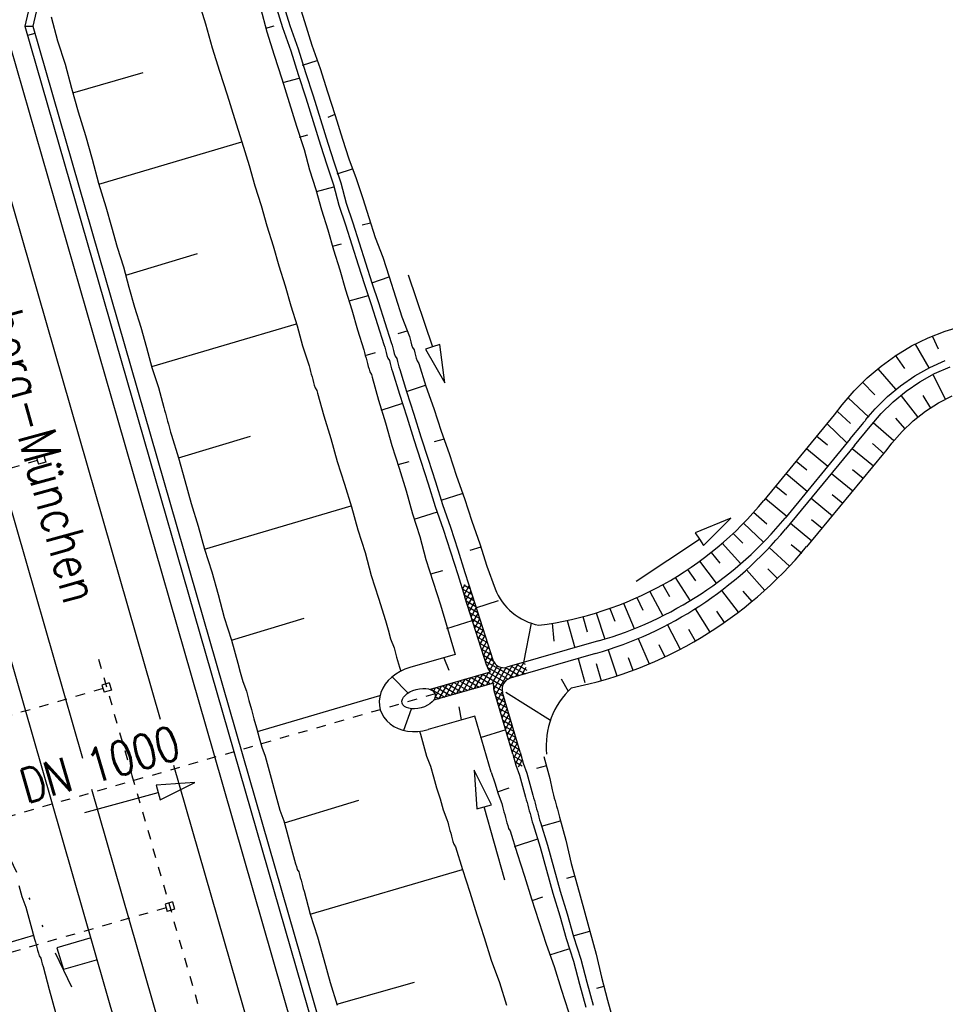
# Model space of a CAD drawing. Extents: x 447426 to 448116, y 440349 to 441552.
# Tile 56 of 96: x 447620 to 447669, y 441215 to 441266. Entities that reach past the tile are written whole.
import ezdxf

# ---------------------------------------------------------------- set-up
doc = ezdxf.new("R2010")
doc.units = 0
doc.header["$LTSCALE"] = 2
doc.header["$MEASUREMENT"] = 0
for name, pattern in [('ACAD_ISO03W100', [0.5, 0.25, -0.25]), ('ACAD_ISO10W100W', [0.5, 0.25, -0.25]), ('AUSGEZOGEN', [0]), ('GETRENNTX3', [3.25, 1, -0.75, 0, -0.75, 0, -0.75]), ('STRICHLINIEX2', [0.5, 0.25, -0.25])]:
    doc.linetypes.add(name, pattern=pattern)
doc.layers.get('0').update_dxf_attribs({"linetype": 'AUSGEZOGEN'})
for name, color, linetype in [('BOESCHG', 250, 'AUSGEZOGEN'), ('DB-Bahnachse', 7, 'CONTINUOUS'), ('DB-Boeschungen', 15, 'CONTINUOUS'), ('DB-Durchlässe', 15, 'CONTINUOUS'), ('DB-Gleisachsen', 7, 'CONTINUOUS'), ('DB-GRABEN', 15, 'AUSGEZOGEN'), ('DB-Ingenieurbauwerke', 15, 'CONTINUOUS'), ('DB-Kabelanlagen', 15, 'CONTINUOUS'), ('SCHRIFT', 7, 'AUSGEZOGEN'), ('TELEKOM', 4, 'GETRENNTX3')]:
    doc.layers.add(name, color=color, linetype=linetype)
doc.styles.add('ROMANS', font='romans.shx', dxfattribs={"width": 0.8})

# ---------------------------------------------------------------- blocks, each defined once
blk = doc.blocks.new('*X444')
at = {"color": 0, "linetype": 'ByBlock'}
for p, q in [((-2584309, 1100869), (-2584917, 1101477)), ((-2584916, 1101409), (-2584802, 1101522)), ((-2584912, 1101095), (-2584484, 1101522)), ((-2584907, 1100781), (-2584315, 1101373)), ((-2584313, 1101192), (-2584644, 1101522)), ((-2584317, 1101514), (-2584325, 1101522)), ((-2584304, 1100547), (-2584912, 1101155)), ((-2584909, 1100461), (-2584311, 1101059)), ((-2583647, 1099571), (-2584908, 1100832)), ((-2585518, 1099533), (-2584307, 1100745)), ((-2585183, 1099550), (-2584291, 1100443)), ((-2583962, 1099568), (-2584905, 1100511)), ((-2589692, 1099496), (-2589417, 1099772)), ((-2589184, 1099381), (-2589569, 1099766)), ((-2589502, 1099368), (-2589085, 1099785)), ((-2588878, 1099393), (-2589263, 1099778)), ((-2589170, 1099381), (-2588753, 1099799)), ((-2588573, 1099406), (-2588957, 1099790)), ((-2588839, 1099395), (-2588421, 1099813)), ((-2588267, 1099419), (-2588652, 1099803)), ((-2588507, 1099409), (-2588089, 1099827)), ((-2587962, 1099431), (-2588346, 1099816)), ((-2588175, 1099423), (-2587756, 1099841)), ((-2587656, 1099444), (-2588041, 1099829)), ((-2587843, 1099436), (-2587424, 1099855)), ((-2587351, 1099457), (-2587736, 1099842)), ((-2587511, 1099450), (-2587092, 1099869)), ((-2587046, 1099470), (-2587430, 1099855)), ((-2587179, 1099464), (-2586760, 1099883)), ((-2586740, 1099482), (-2587125, 1099867)), ((-2586847, 1099478), (-2586428, 1099897)), ((-2586435, 1099495), (-2586820, 1099880)), ((-2586515, 1099492), (-2586095, 1099911)), ((-2586129, 1099508), (-2586514, 1099893)), ((-2585824, 1099520), (-2586209, 1099906)), ((-2586183, 1099506), (-2585763, 1099925)), ((-2585518, 1099533), (-2585904, 1099919)), ((-2585851, 1099519), (-2585429, 1099941)), ((-2585214, 1099547), (-2585599, 1099932)), ((-2584955, 1099606), (-2585315, 1099967)), ((-2584287, 1099257), (-2585112, 1100082)), ((-2584292, 1099579), (-2584972, 1100260)), ((-2584891, 1099524), (-2584193, 1100222)), ((-2584887, 1099210), (-2584030, 1100067)), ((-2584175, 1099604), (-2583800, 1099979)), ((-2583894, 1099567), (-2583485, 1099975)), ((-2583335, 1099578), (-2583729, 1099972)), ((-2583569, 1099573), (-2583161, 1099982)), ((-2583023, 1099584), (-2583416, 1099977)), ((-2583245, 1099579), (-2582836, 1099988)), ((-2582711, 1099590), (-2583104, 1099983)), ((-2582920, 1099586), (-2582512, 1099994)), ((-2582399, 1099596), (-2582792, 1099989)), ((-2582596, 1099592), (-2582187, 1100001)), ((-2582087, 1099602), (-2582480, 1099995)), ((-2582271, 1099599), (-2581863, 1100007)), ((-2581775, 1099608), (-2582167, 1100001)), ((-2581946, 1099605), (-2581538, 1100013)), ((-2581463, 1099615), (-2581855, 1100007)), ((-2581622, 1099611), (-2581214, 1100020)), ((-2581151, 1099621), (-2581543, 1100013)), ((-2581297, 1099618), (-2580889, 1100026)), ((-2580839, 1099627), (-2581231, 1100019)), ((-2580973, 1099624), (-2580565, 1100032)), ((-2580527, 1099633), (-2580919, 1100025)), ((-2580648, 1099631), (-2580243, 1100035)), ((-2580211, 1099635), (-2580607, 1100031)), ((-2580325, 1099635), (-2579925, 1100035)), ((-2579893, 1099635), (-2580293, 1100035)), ((-2580007, 1099635), (-2579695, 1099948)), ((-2579695, 1099756), (-2579974, 1100035)), ((-2589490, 1099369), (-2589692, 1099570)), ((-2584283, 1098935), (-2584891, 1099543)), ((-2584883, 1098896), (-2584290, 1099489)), ((-2584279, 1098612), (-2584887, 1099220)), ((-2584275, 1098290), (-2584883, 1098898)), ((-2584878, 1098582), (-2584286, 1099174)), ((-2584874, 1098268), (-2584282, 1098860)), ((-2584270, 1097967), (-2584878, 1098575)), ((-2584266, 1097645), (-2584874, 1098253)), ((-2584870, 1097954), (-2584278, 1098546)), ((-2584866, 1097640), (-2584274, 1098232)), ((-2584262, 1097322), (-2584870, 1097930)), ((-2584862, 1097326), (-2584270, 1097918)), ((-2584258, 1097000), (-2584866, 1097608)), ((-2584253, 1096677), (-2584861, 1097285)), ((-2584858, 1097012), (-2584265, 1097604)), ((-2584854, 1096698), (-2584261, 1097290)), ((-2584358, 1096463), (-2584857, 1096963)), ((-2584849, 1096384), (-2584257, 1096976)), ((-2584417, 1096498), (-2584253, 1096662)), ((-2584694, 1096482), (-2584853, 1096641))]:
    blk.add_line(p, q, dxfattribs=at)

msp = doc.modelspace()

# ---------------------------------------------------------------- linework, layer by layer
at = {"layer": 'BOESCHG'}
msp.add_lwpolyline([(447609.491, 441479.773, -0.000773), (447613.632, 441470.609, -0.002321), (447614.992, 441467.549, -0.000006), (447625.529, 441443.54, -0.00021), (447625.822, 441442.872, -0.000103), (447629.419, 441434.652, -0.000025), (447644.421, 441400.348, -0.000637), (447655.364, 441375.235, -0.000709), (447665.125, 441352.668, -0.00651), (447673.509, 441332.491, -0.004864), (447684.113, 441305.236, -0.001312), (447689.441, 441291.026, -0.001315), (447694.683, 441276.817, -0.001967), (447705.662, 441246.448, -0.005439), (447709.468, 441235.41, -0.000932), (447712.891, 441225.058, -0.000641), (447717.818, 441209.998, -0.000283), (447721.951, 441197.286, -0.000346), (447725.32, 441186.879, -0.002747), (447729.663, 441173.176, -0.002398), (447734.475, 441157.43, -0.001587), (447736.175, 441151.705, -0.00215)], format="xyb", dxfattribs=at)
at = {"layer": 'DB-Bahnachse', "linetype": 'ACAD_ISO10W100W'}
for p, q in [((447624.404, 441232.696), (447626.163, 441226.587)), ((447626.163, 441226.587), (447635.874, 441192.858))]:
    msp.add_line(p, q, dxfattribs=at)
at = {"layer": 'DB-Boeschungen', "linetype": 'Continuous'}
for p, q in [((447629.651, 441267.385), (447630.042, 441266.145)), ((447621.907, 441266.511), (447622.25, 441265.257)), ((447630.042, 441266.145), (447630.385, 441264.891)), ((447622.25, 441265.257), (447622.642, 441264.016)), ((447630.385, 441264.891), (447630.777, 441263.65)), ((447622.642, 441264.016), (447622.985, 441262.762)), ((447623.051, 441262.521), (447626.751, 441263.585)), ((447630.777, 441263.65), (447631.168, 441262.409)), ((447622.985, 441262.762), (447623.328, 441261.508)), ((447631.168, 441262.409), (447631.559, 441261.168)), ((447623.328, 441261.508), (447623.719, 441260.267)), ((447631.559, 441261.168), (447631.951, 441259.928)), ((447623.719, 441260.267), (447624.062, 441259.014)), ((447624.418, 441257.711), (447631.951, 441259.928)), ((447631.951, 441259.928), (447632.342, 441258.687)), ((447624.062, 441259.014), (447624.405, 441257.76)), ((447632.342, 441258.687), (447632.632, 441257.626)), ((447624.405, 441257.76), (447624.797, 441256.519)), ((447632.632, 441257.626), (447632.971, 441256.578)), ((447624.797, 441256.519), (447625.087, 441255.458)), ((447632.971, 441256.578), (447633.261, 441255.517)), ((447625.087, 441255.458), (447625.377, 441254.397)), ((447633.261, 441255.517), (447633.599, 441254.469)), ((447625.377, 441254.397), (447625.716, 441253.349)), ((447633.599, 441254.469), (447633.89, 441253.408)), ((447625.834, 441252.915), (447629.618, 441254.054)), ((447625.716, 441253.349), (447626.006, 441252.288)), ((447633.89, 441253.408), (447634.228, 441252.361)), ((447626.006, 441252.288), (447626.296, 441251.227)), ((447634.228, 441252.361), (447634.519, 441251.3)), ((447626.296, 441251.227), (447626.635, 441250.179)), ((447634.519, 441251.3), (447634.857, 441250.252)), ((447626.635, 441250.179), (447626.925, 441249.118)), ((447627.202, 441248.106), (447634.831, 441250.348)), ((447634.857, 441250.252), (447635.147, 441249.191)), ((447626.925, 441249.118), (447627.215, 441248.057)), ((447635.147, 441249.191), (447635.486, 441248.143)), ((447627.215, 441248.057), (447627.554, 441247.01)), ((447635.486, 441248.143), (447635.526, 441247.998)), ((447635.526, 441247.998), (447635.565, 441247.854)), ((447635.565, 441247.854), (447635.605, 441247.709)), ((447635.605, 441247.709), (447635.644, 441247.564)), ((447635.644, 441247.564), (447635.684, 441247.42)), ((447627.554, 441247.01), (447627.844, 441245.949)), ((447635.684, 441247.42), (447635.723, 441247.275)), ((447635.723, 441247.275), (447635.763, 441247.13)), ((447635.763, 441247.13), (447635.803, 441246.986)), ((447635.803, 441246.986), (447635.89, 441246.854)), ((447635.89, 441246.854), (447635.93, 441246.709)), ((447635.93, 441246.709), (447636.26, 441245.504)), ((447627.844, 441245.949), (447627.884, 441245.804)), ((447627.884, 441245.804), (447627.923, 441245.659)), ((447627.923, 441245.659), (447627.963, 441245.515)), ((447627.963, 441245.515), (447628.003, 441245.37)), ((447636.26, 441245.504), (447636.638, 441244.311)), ((447628.003, 441245.37), (447628.042, 441245.225)), ((447628.042, 441245.225), (447628.082, 441245.08)), ((447628.082, 441245.08), (447628.121, 441244.936)), ((447628.121, 441244.936), (447628.161, 441244.791)), ((447628.161, 441244.791), (447628.2, 441244.646)), ((447628.2, 441244.646), (447628.24, 441244.502)), ((447628.24, 441244.502), (447628.618, 441243.309)), ((447628.618, 441243.309), (447632.402, 441244.448)), ((447636.638, 441244.311), (447636.968, 441243.106)), ((447628.618, 441243.309), (447628.948, 441242.104)), ((447636.968, 441243.106), (447637.346, 441241.913)), ((447628.948, 441242.104), (447629.278, 441240.898)), ((447637.346, 441241.913), (447637.724, 441240.721)), ((447629.278, 441240.898), (447629.656, 441239.705)), ((447629.986, 441238.5), (447637.711, 441240.769)), ((447637.724, 441240.721), (447638.054, 441239.515)), ((447629.656, 441239.705), (447629.986, 441238.5)), ((447638.054, 441239.515), (447638.432, 441238.322)), ((447629.986, 441238.5), (447630.364, 441237.307)), ((447638.432, 441238.322), (447638.762, 441237.117)), ((447630.364, 441237.307), (447630.694, 441236.101)), ((447638.762, 441237.117), (447639.14, 441235.924)), ((447630.694, 441236.101), (447631.024, 441234.896)), ((447639.14, 441235.924), (447639.518, 441234.732)), ((447631.024, 441234.896), (447631.402, 441233.703)), ((447631.402, 441233.703), (447635.234, 441234.855)), ((447639.518, 441234.732), (447639.65, 441234.249)), ((447639.65, 441234.249), (447639.782, 441233.767)), ((447631.402, 441233.703), (447631.732, 441232.498)), ((447639.782, 441233.767), (447639.962, 441233.298)), ((447639.962, 441233.298), (447640.094, 441232.816)), ((447631.732, 441232.498), (447631.864, 441232.015)), ((447640.094, 441232.816), (447640.239, 441232.285)), ((447631.864, 441232.015), (447631.996, 441231.533)), ((447640.239, 441232.285), (447640.318, 441232.08)), ((447631.996, 441231.533), (447632.189, 441231.016)), ((447632.189, 441231.016), (447632.321, 441230.533)), ((447632.321, 441230.533), (447632.453, 441230.051)), ((447632.77, 441228.894), (447639.22, 441230.787)), ((447632.453, 441230.051), (447632.585, 441229.569)), ((447632.585, 441229.569), (447632.717, 441229.087)), ((447632.717, 441229.087), (447632.862, 441228.556)), ((447641.304, 441228.912), (447641.361, 441228.756)), ((447632.862, 441228.556), (447632.994, 441228.074)), ((447641.361, 441228.756), (447641.519, 441228.177)), ((447632.994, 441228.074), (447633.174, 441227.605)), ((447641.519, 441228.177), (447641.677, 441227.599)), ((447633.174, 441227.605), (447633.333, 441227.026)), ((447641.677, 441227.599), (447641.871, 441227.081)), ((447633.333, 441227.026), (447633.491, 441226.447)), ((447641.871, 441227.081), (447642.029, 441226.503)), ((447633.491, 441226.447), (447633.636, 441225.917)), ((447642.029, 441226.503), (447642.187, 441225.924)), ((447633.636, 441225.917), (447633.794, 441225.338)), ((447642.187, 441225.924), (447642.394, 441225.358)), ((447633.794, 441225.338), (447633.953, 441224.759)), ((447634.186, 441224.097), (447638.114, 441225.276)), ((447642.394, 441225.358), (447642.552, 441224.78)), ((447633.953, 441224.759), (447634.159, 441224.194)), ((447642.552, 441224.78), (447642.746, 441224.262)), ((447634.159, 441224.194), (447634.318, 441223.615)), ((447642.746, 441224.262), (447642.785, 441224.118)), ((447642.785, 441224.118), (447642.825, 441223.973)), ((447642.825, 441223.973), (447642.864, 441223.828)), ((447642.864, 441223.828), (447642.904, 441223.684)), ((447642.904, 441223.684), (447642.944, 441223.539)), ((447634.318, 441223.615), (447634.463, 441223.085)), ((447642.944, 441223.539), (447642.983, 441223.394)), ((447642.983, 441223.394), (447643.023, 441223.249)), ((447643.023, 441223.249), (447643.062, 441223.105)), ((447634.463, 441223.085), (447634.621, 441222.506)), ((447643.062, 441223.105), (447643.102, 441222.96)), ((447643.102, 441222.96), (447643.19, 441222.829)), ((447643.19, 441222.829), (447643.568, 441221.636)), ((447634.621, 441222.506), (447634.779, 441221.927)), ((447634.779, 441221.927), (447634.819, 441221.783)), ((447634.819, 441221.783), (447634.859, 441221.638)), ((447634.859, 441221.638), (447634.946, 441221.506)), ((447635.553, 441219.288), (447643.568, 441221.636)), ((447643.568, 441221.636), (447643.946, 441220.444)), ((447634.946, 441221.506), (447634.986, 441221.362)), ((447634.986, 441221.362), (447635.026, 441221.217)), ((447635.026, 441221.217), (447635.065, 441221.072)), ((447635.065, 441221.072), (447635.105, 441220.928)), ((447620.212, 441220.793), (447620.371, 441220.214)), ((447635.105, 441220.928), (447635.144, 441220.783)), ((447635.144, 441220.783), (447635.184, 441220.638)), ((447635.184, 441220.638), (447635.224, 441220.494)), ((447620.371, 441220.214), (447620.577, 441219.648)), ((447635.224, 441220.494), (447635.553, 441219.288)), ((447643.946, 441220.444), (447644.324, 441219.251)), ((447620.577, 441219.648), (447620.736, 441219.07)), ((447620.736, 441219.07), (447620.894, 441218.491)), ((447635.553, 441219.288), (447635.932, 441218.095)), ((447644.324, 441219.251), (447644.702, 441218.059)), ((447620.894, 441218.491), (447621.039, 441217.96)), ((447620.986, 441218.153), (447618.202, 441217.34)), ((447635.932, 441218.095), (447636.261, 441216.89)), ((447644.702, 441218.059), (447645.08, 441216.866)), ((447621.039, 441217.96), (447621.079, 441217.816)), ((447621.079, 441217.816), (447621.118, 441217.671)), ((447621.118, 441217.671), (447621.158, 441217.526)), ((447621.158, 441217.526), (447621.198, 441217.382)), ((447621.198, 441217.382), (447621.237, 441217.237)), ((447621.237, 441217.237), (447621.277, 441217.092)), ((447621.277, 441217.092), (447621.365, 441216.961)), ((447621.365, 441216.961), (447621.404, 441216.816)), ((447621.404, 441216.816), (447621.444, 441216.671)), ((447621.444, 441216.671), (447621.483, 441216.527)), ((447621.483, 441216.527), (447621.813, 441215.321)), ((447636.261, 441216.89), (447636.591, 441215.684)), ((447645.08, 441216.866), (447645.507, 441215.687)), ((447636.591, 441215.684), (447636.969, 441214.492)), ((447636.956, 441214.54), (447641.042, 441215.71)), ((447645.507, 441215.687), (447645.885, 441214.494)), ((447621.813, 441215.321), (447622.143, 441214.115))]:
    msp.add_line(p, q, dxfattribs=at)
at = {"layer": 'DB-Durchlässe', "linetype": 'STRICHLINIEX2'}
msp.add_line((447642.118, 441230.876), (447611.171, 441221.967), dxfattribs=at)
at = {"layer": 'DB-Durchlässe', "linetype": 'Continuous'}
for p, q in [((447629.468, 441226.213), (447627.433, 441226.071)), ((447627.433, 441226.071), (447627.644, 441225.3)), ((447627.644, 441225.3), (447629.468, 441226.213)), ((447623.68, 441224.63), (447627.539, 441225.686))]:
    msp.add_line(p, q, dxfattribs=at)
msp.add_ellipse((447641.253, 441230.627), major_axis=(0.868, 0.238), ratio=0.555697, dxfattribs=at)
at = {"layer": 'DB-Gleisachsen', "linetype": 'Continuous'}
for p, q in [((447593.602, 441347.817), (447627.651, 441229.552)), ((447589.278, 441346.572), (447623.56, 441227.496)), ((447628.348, 441227.13), (447638.036, 441193.481)), ((447624.029, 441225.866), (447633.712, 441192.236))]:
    msp.add_line(p, q, dxfattribs=at)
at = {"layer": 'DB-GRABEN', "linetype": 'Continuous'}
for p, q in [((447634.08, 441267.301), (447634.471, 441266.061)), ((447634.852, 441267.512), (447635.243, 441266.272)), ((447632.923, 441266.985), (447633.266, 441265.731)), ((447633.694, 441267.196), (447634.086, 441265.955)), ((447635.243, 441266.272), (447635.634, 441265.031)), ((447633.213, 441265.924), (447633.647, 441266.042)), ((447633.266, 441265.731), (447633.657, 441264.49)), ((447634.086, 441265.955), (447634.525, 441264.727)), ((447634.471, 441266.061), (447634.911, 441264.833)), ((447634.525, 441264.727), (447634.916, 441263.487)), ((447634.911, 441264.833), (447635.302, 441263.592)), ((447635.634, 441265.031), (447636.074, 441263.803)), ((447633.657, 441264.49), (447634.048, 441263.249)), ((447635.148, 441263.965), (447635.907, 441264.224)), ((447635.302, 441263.592), (447635.694, 441262.352)), ((447636.074, 441263.803), (447636.465, 441262.563)), ((447634.048, 441263.249), (447634.44, 441262.008)), ((447634.101, 441263.056), (447634.969, 441263.294)), ((447634.916, 441263.487), (447635.308, 441262.246)), ((447636.465, 441262.563), (447636.857, 441261.322)), ((447635.308, 441262.246), (447635.699, 441261.005)), ((447635.694, 441262.352), (447636.085, 441261.111)), ((447634.44, 441262.008), (447634.831, 441260.768)), ((447635.699, 441261.005), (447636.09, 441259.765)), ((447636.085, 441261.111), (447636.476, 441259.87)), ((447636.843, 441261.37), (447636.471, 441261.216)), ((447636.857, 441261.322), (447637.248, 441260.081)), ((447634.831, 441260.768), (447635.222, 441259.527)), ((447634.989, 441260.189), (447635.423, 441260.308)), ((447637.248, 441260.081), (447637.586, 441259.033)), ((447635.222, 441259.527), (447635.513, 441258.466)), ((447636.09, 441259.765), (447636.429, 441258.717)), ((447636.476, 441259.87), (447636.815, 441258.822)), ((447637.586, 441259.033), (447637.973, 441257.999)), ((447635.513, 441258.466), (447635.851, 441257.418)), ((447636.429, 441258.717), (447636.767, 441257.669)), ((447636.815, 441258.822), (447637.153, 441257.774)), ((447636.973, 441258.244), (447637.78, 441258.516)), ((447637.973, 441257.999), (447638.312, 441256.951)), ((447635.851, 441257.418), (447636.141, 441256.357)), ((447635.877, 441257.322), (447636.794, 441257.572)), ((447636.767, 441257.669), (447637.058, 441256.608)), ((447637.153, 441257.774), (447637.444, 441256.713)), ((447638.312, 441256.951), (447638.637, 441255.951)), ((447636.141, 441256.357), (447636.48, 441255.309)), ((447637.058, 441256.608), (447637.396, 441255.56)), ((447637.444, 441256.713), (447637.782, 441255.666)), ((447638.637, 441255.951), (447638.975, 441254.904)), ((447636.48, 441255.309), (447636.77, 441254.248)), ((447637.396, 441255.56), (447637.735, 441254.512)), ((447637.782, 441255.666), (447638.121, 441254.618)), ((447638.716, 441255.662), (447638.282, 441255.543)), ((447638.975, 441254.904), (447639.362, 441253.869)), ((447636.717, 441254.441), (447637.2, 441254.573)), ((447636.77, 441254.248), (447637.109, 441253.201)), ((447637.735, 441254.512), (447638.073, 441253.465)), ((447638.121, 441254.618), (447638.459, 441253.57)), ((447639.362, 441253.869), (447639.701, 441252.821)), ((447638.073, 441253.465), (447638.412, 441252.417)), ((447638.459, 441253.57), (447638.798, 441252.522)), ((447637.109, 441253.201), (447637.399, 441252.14)), ((447638.798, 441252.522), (447639.701, 441252.821)), ((447639.701, 441252.821), (447640.039, 441251.773)), ((447640.712, 441252.934), (447641.989, 441249.143)), ((447638.412, 441252.417), (447638.75, 441251.369)), ((447638.798, 441252.522), (447639.136, 441251.474)), ((447637.399, 441252.14), (447637.738, 441251.092)), ((447637.606, 441251.574), (447638.618, 441251.851)), ((447640.039, 441251.773), (447640.378, 441250.726)), ((447638.75, 441251.369), (447639.089, 441250.321)), ((447639.136, 441251.474), (447639.475, 441250.427)), ((447637.738, 441251.092), (447638.028, 441250.031)), ((447640.378, 441250.726), (447640.765, 441249.691)), ((447639.089, 441250.321), (447639.427, 441249.273)), ((447639.475, 441250.427), (447639.813, 441249.379)), ((447668.971, 441249.971), (447669.895, 441250.248)), ((447638.028, 441250.031), (447638.366, 441248.983)), ((447640.637, 441249.967), (447640.155, 441249.835)), ((447640.765, 441249.691), (447640.804, 441249.546)), ((447667.206, 441249.192), (447668.072, 441249.618)), ((447668.072, 441249.618), (447668.971, 441249.971)), ((447668.308, 441249.689), (447668.605, 441249.036)), ((447639.427, 441249.273), (447639.467, 441249.129)), ((447639.467, 441249.129), (447639.507, 441248.984)), ((447639.813, 441249.379), (447639.853, 441249.234)), ((447639.853, 441249.234), (447639.892, 441249.09)), ((447639.892, 441249.09), (447639.932, 441248.945)), ((447640.804, 441249.546), (447640.844, 441249.402)), ((447640.844, 441249.402), (447640.883, 441249.257)), ((447640.883, 441249.257), (447640.923, 441249.112)), ((447640.923, 441249.112), (447641.011, 441248.981)), ((447641.989, 441249.143), (447641.61, 441249.015)), ((447642.368, 441249.27), (447641.989, 441249.143)), ((447642.627, 441247.247), (447642.368, 441249.27)), ((447666.379, 441248.696), (447667.206, 441249.192)), ((447667.388, 441249.285), (447668.106, 441248.042)), ((447638.366, 441248.983), (447638.406, 441248.838)), ((447638.406, 441248.838), (447638.446, 441248.694)), ((447638.446, 441248.694), (447638.976, 441248.839)), ((447638.446, 441248.694), (447638.485, 441248.549)), ((447638.485, 441248.549), (447638.525, 441248.404)), ((447639.507, 441248.984), (447639.546, 441248.839)), ((447639.546, 441248.839), (447639.586, 441248.695)), ((447639.586, 441248.695), (447639.625, 441248.55)), ((447639.625, 441248.55), (447639.713, 441248.418)), ((447639.932, 441248.945), (447639.972, 441248.8)), ((447639.972, 441248.8), (447640.011, 441248.655)), ((447640.011, 441248.655), (447640.099, 441248.524)), ((447641.011, 441248.981), (447641.05, 441248.836)), ((447641.05, 441248.836), (447641.09, 441248.691)), ((447641.09, 441248.691), (447641.129, 441248.547)), ((447641.129, 441248.547), (447641.169, 441248.402)), ((447641.61, 441249.015), (447642.627, 441247.247)), ((447665.595, 441248.133), (447666.379, 441248.696)), ((447666.34, 441248.7), (447666.825, 441247.997)), ((447638.525, 441248.404), (447638.564, 441248.26)), ((447638.564, 441248.26), (447638.604, 441248.115)), ((447638.604, 441248.115), (447638.643, 441247.97)), ((447639.713, 441248.418), (447639.753, 441248.274)), ((447639.753, 441248.274), (447639.792, 441248.129)), ((447639.792, 441248.129), (447639.832, 441247.984)), ((447640.099, 441248.524), (447640.139, 441248.379)), ((447640.139, 441248.379), (447640.178, 441248.235)), ((447640.178, 441248.235), (447640.218, 441248.09)), ((447640.218, 441248.09), (447640.257, 441247.945)), ((447641.169, 441248.402), (447641.257, 441248.271)), ((447641.257, 441248.271), (447641.635, 441247.078)), ((447664.86, 441247.507), (447665.595, 441248.133)), ((447667.371, 441247.61), (447668.157, 441248.054)), ((447668.157, 441248.054), (447668.979, 441248.427)), ((447668.416, 441247.737), (447669.226, 441248.094)), ((447638.643, 441247.97), (447638.683, 441247.826)), ((447638.683, 441247.826), (447638.771, 441247.694)), ((447638.771, 441247.694), (447638.81, 441247.549)), ((447638.81, 441247.549), (447639.14, 441246.344)), ((447639.832, 441247.984), (447639.871, 441247.84)), ((447639.871, 441247.84), (447640.25, 441246.647)), ((447640.257, 441247.945), (447640.622, 441246.801)), ((447664.18, 441246.823), (447664.86, 441247.507)), ((447665.431, 441247.985), (447666.362, 441246.925)), ((447666.627, 441247.098), (447667.371, 441247.61)), ((447667.642, 441247.308), (447668.416, 441247.737)), ((447668.333, 441247.668), (447668.978, 441246.393)), ((447640.622, 441246.801), (447641.622, 441247.126)), ((447641.635, 441247.078), (447642.061, 441245.899)), ((447664.624, 441247.291), (447665.266, 441246.625)), ((447665.931, 441246.522), (447666.627, 441247.098)), ((447666.91, 441246.81), (447667.642, 441247.308)), ((447640.25, 441246.647), (447640.628, 441245.455)), ((447640.622, 441246.801), (447641, 441245.608)), ((447663.558, 441246.084), (447664.18, 441246.823)), ((447663.869, 441246.468), (447664.949, 441245.448)), ((447665.289, 441245.887), (447665.931, 441246.522)), ((447666.226, 441246.249), (447666.91, 441246.81)), ((447666.662, 441246.571), (447667.516, 441245.46)), ((447667.791, 441246.589), (447668.202, 441245.918)), ((447668.618, 441246.201), (447669.345, 441246.573)), ((447639.14, 441246.344), (447639.518, 441245.151)), ((447639.286, 441245.813), (447640.43, 441246.178)), ((447663.139, 441245.562), (447663.558, 441246.084)), ((447665.595, 441245.628), (447666.226, 441246.249)), ((447667.93, 441245.76), (447668.618, 441246.201)), ((447640.628, 441245.455), (447641.006, 441244.262)), ((447641, 441245.608), (447641.378, 441244.416)), ((447642.061, 441245.899), (447642.439, 441244.706)), ((447663.133, 441245.567), (447659.426, 441241.05)), ((447663.305, 441245.738), (447663.98, 441245.11)), ((447664.803, 441245.312), (447665.289, 441245.887)), ((447665.022, 441244.953), (447665.595, 441245.628)), ((447667.289, 441245.254), (447667.93, 441245.76)), ((447639.518, 441245.151), (447639.848, 441243.945)), ((447662.742, 441245.112), (447663.774, 441244.109)), ((447663.969, 441244.3), (447664.611, 441245.082)), ((447664.195, 441243.95), (447665.022, 441244.953)), ((447665.184, 441245.162), (447666.272, 441244.216)), ((447666.362, 441245.384), (447666.836, 441244.848)), ((447666.7, 441244.688), (447667.289, 441245.254)), ((447641.378, 441244.416), (447641.757, 441243.223)), ((447642.439, 441244.706), (447642.866, 441243.527)), ((447662.211, 441244.443), (447662.771, 441243.983)), ((447666.17, 441244.066), (447666.7, 441244.688)), ((447639.848, 441243.945), (447640.226, 441242.753)), ((447641.006, 441244.262), (447641.371, 441243.118)), ((447642.606, 441244.285), (447642.076, 441244.14)), ((447663.969, 441244.3), (447660.547, 441240.13)), ((447664.195, 441243.95), (447660.561, 441239.549)), ((447665.14, 441244.061), (447665.761, 441243.513)), ((447665.862, 441243.678), (447666.17, 441244.066)), ((447642.866, 441243.527), (447643.244, 441242.334)), ((447661.672, 441243.786), (447662.792, 441242.866)), ((447665.733, 441243.537), (447661.679, 441238.626)), ((447664.073, 441243.8), (447665.194, 441242.88)), ((447665.738, 441243.533), (447665.862, 441243.678)), ((447640.174, 441242.946), (447640.752, 441243.104)), ((447641.371, 441243.118), (447641.749, 441241.925)), ((447641.757, 441243.223), (447642.135, 441242.031)), ((447661.132, 441243.129), (447661.693, 441242.669)), ((447640.226, 441242.753), (447640.605, 441241.561)), ((447643.244, 441242.334), (447643.67, 441241.155)), ((447660.593, 441242.472), (447661.714, 441241.552)), ((447662.995, 441242.486), (447664.116, 441241.566)), ((447664.094, 441242.683), (447664.655, 441242.223)), ((447641.749, 441241.925), (447642.127, 441240.733)), ((447642.135, 441242.031), (447642.513, 441240.838)), ((447660.054, 441241.815), (447660.614, 441241.355)), ((447640.605, 441241.561), (447640.934, 441240.355)), ((447642.447, 441241.08), (447643.543, 441241.431)), ((447663.016, 441241.369), (447663.576, 441240.909)), ((447642.513, 441240.838), (447642.939, 441239.659)), ((447643.67, 441241.155), (447644.048, 441239.963)), ((447659.515, 441241.158), (447660.635, 441240.238)), ((447661.916, 441241.172), (447663.037, 441240.252)), ((447640.934, 441240.355), (447641.313, 441239.162)), ((447641.014, 441240.065), (447642.254, 441240.457)), ((447642.127, 441240.733), (447642.553, 441239.554)), ((447659.591, 441239.81), (447658.884, 441240.42)), ((447644.048, 441239.963), (447644.475, 441238.783)), ((447657.696, 441240.131), (447655.809, 441239.357)), ((447656.252, 441238.691), (447657.696, 441240.131)), ((447658.358, 441239.86), (447659.416, 441238.867)), ((447660.838, 441239.858), (447661.958, 441238.938)), ((447661.937, 441240.055), (447662.498, 441239.595)), ((447642.553, 441239.554), (447642.931, 441238.361)), ((447642.939, 441239.659), (447643.317, 441238.467)), ((447655.809, 441239.357), (447656.031, 441239.024)), ((447657.81, 441239.322), (447658.317, 441238.804)), ((447641.313, 441239.162), (447641.642, 441237.957)), ((447644.475, 441238.783), (447644.853, 441237.591)), ((447652.699, 441236.81), (447656.031, 441239.024)), ((447656.031, 441239.024), (447656.252, 441238.691)), ((447657.24, 441238.808), (447658.211, 441237.731)), ((447660.859, 441238.741), (447661.419, 441238.281)), ((447642.931, 441238.361), (447643.31, 441237.169)), ((447643.317, 441238.467), (447643.695, 441237.274)), ((447644.527, 441238.591), (447643.949, 441238.432)), ((447656.649, 441238.319), (447657.112, 441237.761)), ((447659.714, 441238.587), (447660.772, 441237.595)), ((447641.642, 441237.957), (447642.021, 441236.764)), ((447656.04, 441237.855), (447656.917, 441236.701)), ((447641.902, 441237.198), (447642.529, 441237.37)), ((447643.31, 441237.169), (447643.688, 441235.976)), ((447643.695, 441237.274), (447644.073, 441236.082)), ((447644.853, 441237.591), (447645.279, 441236.412)), ((447655.412, 441237.418), (447655.826, 441236.823)), ((447658.506, 441237.403), (447659.476, 441236.326)), ((447659.63, 441237.465), (447660.137, 441236.947)), ((447642.021, 441236.764), (447642.399, 441235.572)), ((447654.105, 441236.625), (447654.468, 441235.997)), ((447654.766, 441237.008), (447655.544, 441235.783)), ((447653.429, 441236.27), (447654.102, 441234.985)), ((447657.203, 441236.324), (447658.08, 441235.17)), ((447658.328, 441236.292), (447658.79, 441235.733)), ((447644.841, 441232.359), (447643.688, 441235.976)), ((447644.073, 441236.082), (447645.163, 441232.672)), ((447644.258, 441235.407), (447645.451, 441235.785)), ((447652.038, 441235.647), (447652.6, 441234.31)), ((447652.74, 441235.944), (447653.049, 441235.288)), ((447642.399, 441235.572), (447643.186, 441232.953)), ((447650.601, 441235.142), (447651.05, 441233.763)), ((447651.324, 441235.38), (447651.577, 441234.7)), ((447655.814, 441235.358), (447656.591, 441234.134)), ((447656.932, 441235.232), (447657.346, 441234.636)), ((447642.742, 441234.318), (447644.079, 441234.735)), ((447647.179, 441234.598), (447646.772, 441232.529)), ((447648.292, 441234.598), (447648.379, 441233.656)), ((447649.069, 441234.746), (447649.477, 441233.307)), ((447649.903, 441234.944), (447650.12, 441234.147)), ((447654.349, 441234.512), (447655.021, 441233.227)), ((447655.453, 441234.292), (447655.816, 441233.664)), ((447650.72, 441233.665), (447645.901, 441232.278)), ((447652.819, 441233.791), (447653.381, 441232.455)), ((447650.573, 441232.998), (447646.07, 441231.702)), ((447651.233, 441233.201), (447651.682, 441231.822)), ((447653.9, 441233.48), (447654.209, 441232.824)), ((447643.186, 441232.953), (447640.794, 441232.264)), ((447642.579, 441232.778), (447642.847, 441232.127)), ((447649.649, 441232.733), (447650.011, 441231.473)), ((447652.285, 441232.8), (447652.538, 441232.12)), ((447645.024, 441232.025), (447641.853, 441231.112)), ((447650.602, 441232.471), (447650.857, 441231.572)), ((447639.864, 441231.781), (447640.696, 441230.921)), ((447645.195, 441231.45), (447642.036, 441230.541)), ((447648.758, 441231.668), (447649.119, 441231.017)), ((447646.212, 441227.699), (447645.227, 441231.036)), ((447646.597, 441227.804), (447645.668, 441230.958)), ((447645.844, 441230.973), (447648.2, 441229.488)), ((447640.474, 441228.962), (447640.885, 441230.094)), ((447643.512, 441229.509), (447643.392, 441230.203)), ((447644.21, 441229.71), (447641.757, 441229.004)), ((447645.068, 441226.764), (447644.21, 441229.71)), ((447644.518, 441228.583), (447645.855, 441229.001)), ((447646.212, 441227.699), (447646.37, 441227.12)), ((447646.597, 441227.804), (447646.756, 441227.226)), ((447647.852, 441227.577), (447648.01, 441226.999)), ((447645.096, 441225.038), (447644.173, 441226.856)), ((447644.173, 441226.856), (447644.326, 441224.822)), ((447646.37, 441227.12), (447646.563, 441226.603)), ((447646.756, 441227.226), (447646.949, 441226.708)), ((447647.984, 441227.095), (447647.453, 441226.95)), ((447648.01, 441226.999), (447648.168, 441226.42)), ((447645.068, 441226.764), (447645.274, 441226.198)), ((447646.563, 441226.603), (447646.722, 441226.024)), ((447646.949, 441226.708), (447647.107, 441226.13)), ((447648.168, 441226.42), (447648.279, 441225.828)), ((447645.274, 441226.198), (447645.433, 441225.62)), ((447645.406, 441225.716), (447646.02, 441225.936)), ((447646.722, 441226.024), (447646.88, 441225.445)), ((447647.107, 441226.13), (447647.266, 441225.551)), ((447648.279, 441225.828), (447648.318, 441225.683)), ((447645.433, 441225.62), (447645.626, 441225.102)), ((447646.88, 441225.445), (447646.92, 441225.301)), ((447646.92, 441225.301), (447646.959, 441225.156)), ((447647.266, 441225.551), (447647.305, 441225.406)), ((447647.305, 441225.406), (447647.345, 441225.262)), ((447647.345, 441225.262), (447647.385, 441225.117)), ((447648.318, 441225.683), (447648.358, 441225.539)), ((447648.358, 441225.539), (447648.397, 441225.394)), ((447648.397, 441225.394), (447648.437, 441225.249)), ((447648.437, 441225.249), (447648.476, 441225.105)), ((447644.326, 441224.822), (447644.711, 441224.93)), ((447644.711, 441224.93), (447645.096, 441225.038)), ((447645.787, 441221.078), (447644.711, 441224.93)), ((447645.626, 441225.102), (447645.666, 441224.958)), ((447645.666, 441224.958), (447645.705, 441224.813)), ((447645.705, 441224.813), (447645.745, 441224.668)), ((447646.959, 441225.156), (447646.999, 441225.011)), ((447646.999, 441225.011), (447647.038, 441224.867)), ((447647.038, 441224.867), (447647.078, 441224.722)), ((447647.078, 441224.722), (447647.117, 441224.577)), ((447647.385, 441225.117), (447647.424, 441224.972)), ((447647.424, 441224.972), (447647.464, 441224.827)), ((447647.464, 441224.827), (447647.503, 441224.683)), ((447648.476, 441225.105), (447648.516, 441224.96)), ((447648.516, 441224.96), (447648.556, 441224.815)), ((447648.556, 441224.815), (447648.595, 441224.671)), ((447645.745, 441224.668), (447645.784, 441224.524)), ((447645.784, 441224.524), (447645.824, 441224.379)), ((447645.824, 441224.379), (447645.864, 441224.234)), ((447645.864, 441224.234), (447645.903, 441224.089)), ((447647.117, 441224.577), (447647.157, 441224.433)), ((447647.157, 441224.433), (447647.197, 441224.288)), ((447647.197, 441224.288), (447647.236, 441224.143)), ((447647.503, 441224.683), (447647.543, 441224.538)), ((447647.543, 441224.538), (447647.582, 441224.393)), ((447647.582, 441224.393), (447647.622, 441224.249)), ((447647.622, 441224.249), (447647.662, 441224.104)), ((447647.714, 441223.911), (447648.727, 441224.188)), ((447648.595, 441224.671), (447648.635, 441224.526)), ((447648.635, 441224.526), (447648.674, 441224.381)), ((447648.674, 441224.381), (447649.004, 441223.175)), ((447645.903, 441224.089), (447645.943, 441223.945)), ((447645.943, 441223.945), (447645.982, 441223.8)), ((447645.982, 441223.8), (447646.07, 441223.669)), ((447646.07, 441223.669), (447646.448, 441222.476)), ((447647.236, 441224.143), (447647.276, 441223.998)), ((447647.276, 441223.998), (447647.654, 441222.806)), ((447647.662, 441224.104), (447648.04, 441222.912)), ((447646.294, 441222.849), (447647.535, 441223.24)), ((447649.004, 441223.175), (447649.286, 441221.957)), ((447647.654, 441222.806), (447647.984, 441221.6)), ((447648.04, 441222.912), (447648.37, 441221.706)), ((447646.448, 441222.476), (447646.826, 441221.284)), ((447647.984, 441221.6), (447648.314, 441220.395)), ((447648.37, 441221.706), (447648.7, 441220.5)), ((447649.286, 441221.957), (447649.616, 441220.751)), ((447646.826, 441221.284), (447647.204, 441220.091)), ((447649.471, 441221.281), (447649.037, 441221.163)), ((447649.616, 441220.751), (447649.946, 441219.545)), ((447647.204, 441220.091), (447647.583, 441218.899)), ((447647.231, 441219.995), (447647.796, 441220.201)), ((447648.314, 441220.395), (447648.692, 441219.202)), ((447648.7, 441220.5), (447649.078, 441219.308)), ((447649.946, 441219.545), (447650.262, 441218.388)), ((447648.692, 441219.202), (447649.022, 441217.996)), ((447649.078, 441219.308), (447649.408, 441218.102)), ((447647.583, 441218.899), (447647.961, 441217.706)), ((447649.022, 441217.996), (447649.4, 441216.804)), ((447649.394, 441218.15), (447650.262, 441218.388)), ((447649.408, 441218.102), (447649.786, 441216.91)), ((447650.262, 441218.388), (447650.592, 441217.182)), ((447647.961, 441217.706), (447648.387, 441216.527)), ((447648.167, 441217.141), (447649.167, 441217.466)), ((447650.592, 441217.182), (447650.874, 441215.963)), ((447648.387, 441216.527), (447648.765, 441215.334)), ((447649.4, 441216.804), (447649.73, 441215.598)), ((447649.786, 441216.91), (447650.116, 441215.704)), ((447650.874, 441215.963), (447651.204, 441214.758)), ((447649.73, 441215.598), (447650.06, 441214.393)), ((447650.116, 441215.704), (447650.445, 441214.498)), ((447651.006, 441215.481), (447650.62, 441215.375)), ((447648.765, 441215.334), (447649.143, 441214.142)), ((447651.204, 441214.758), (447651.534, 441213.552))]:
    msp.add_line(p, q, dxfattribs=at)
for centre, major_axis, ratio, start_param, end_param in [((447680.07, 441232.393), (-14.142, 14.142), 1, 0.083134, 0.098116), ((447645.242, 441252.692), (-4.833, 17.702), 1, 3.003174, 3.75859), ((447645.242, 441252.692), (-5.249, 19.092), 1, 3.153629, 3.756821), ((447644.984, 441252.41), (-5.333, 19.483), 1, 3.154713, 3.755036), ((447644.984, 441252.41), (-5.73, 20.878), 1, 3.074501, 3.754362), ((447648.154, 441237.522), (-2.179, 2.179), 1, 1.153876, 2.170761), ((447645.735, 441232.854), (-0.424, 0.424), 1, 1.094696, 2.636518), ((447641.253, 441230.627), (2.025, 0.554), 0.809606, 1.575822, 4.739919), ((447645.794, 441232.663), (-0.707, 0.707), 1, 1.094116, 1.477238), ((447646.186, 441231.319), (-0.707, 0.707), 1, 0.654204, 1.072268), ((447646.243, 441231.128), (-0.424, 0.424), 1, -0.505075, 1.072074), ((447652.064, 441228.17), (-2.896, 2.896), 1, -0.045373, 0.897339)]:
    msp.add_ellipse(centre, major_axis=major_axis, ratio=ratio, start_param=start_param, end_param=end_param, dxfattribs=at)
at = {"layer": 'DB-Ingenieurbauwerke', "linetype": 'Continuous'}
for p, q in [((447594.629, 441352.2), (447625.413, 441245.277)), ((447625.413, 441245.277), (447630.453, 441227.773)), ((447621.512, 441243.467), (447621.127, 441243.356)), ((447621.512, 441243.467), (447621.622, 441243.082)), ((447621.127, 441243.356), (447621.238, 441242.972)), ((447621.622, 441243.082), (447621.238, 441242.972)), ((447617.196, 441241.65), (447621.89, 441225.344)), ((447624.97, 441231.455), (447624.585, 441231.344)), ((447624.97, 441231.455), (447625.081, 441231.07)), ((447624.585, 441231.344), (447624.696, 441230.96)), ((447625.081, 441231.07), (447624.696, 441230.96)), ((447630.453, 441227.773), (447640.166, 441194.033)), ((447621.89, 441225.344), (447631.581, 441191.683)), ((447628.29, 441219.923), (447627.905, 441219.812)), ((447627.905, 441219.812), (447628.016, 441219.428)), ((447628.401, 441219.539), (447628.016, 441219.428)), ((447628.29, 441219.923), (447628.401, 441219.539)), ((447623.943, 441218.021), (447622.216, 441217.515)), ((447622.216, 441217.515), (447622.553, 441216.363)), ((447624.28, 441216.869), (447622.553, 441216.363))]:
    msp.add_line(p, q, dxfattribs=at)
at = {"layer": 'DB-Ingenieurbauwerke', "linetype": 'ACAD_ISO03W100'}
for p, q in [((447621.182, 441243.164), (447608.726, 441239.578)), ((447624.641, 441231.152), (447612.367, 441227.618)), ((447627.961, 441219.62), (447615.683, 441216.085))]:
    msp.add_line(p, q, dxfattribs=at)
at = {"layer": 'DB-Kabelanlagen', "linetype": 'Continuous'}
for p, q in [((447620.937, 441267.774), (447620.527, 441266.025)), ((447621.357, 441267.77), (447620.946, 441266.016)), ((447620.527, 441266.027), (447620.946, 441266.016)), ((447620.532, 441266.027), (447635.806, 441212.972)), ((447620.951, 441266.016), (447636.16, 441213.19)), ((447621.048, 441265.629), (447620.664, 441265.527))]:
    msp.add_line(p, q, dxfattribs=at)
at = {"layer": 'TELEKOM', "flags": 128}
msp.add_lwpolyline([(447564.498, 441338.237), (447631.73, 441197.061), (447641.142, 441181.589), (447655.61, 441159.43), (447660.211, 441152.325), (447679.311, 441127.581), (447697.171, 441107.43), (447709.004, 441096.04), (447719.719, 441087.341), (447736.724, 441072.731), (447743.315, 441066.531), (447746.332, 441063.989), (447747.925, 441061.673), (447751.324, 441058.869), (447755.592, 441053.596), (447757.469, 441051.384), (447762.472, 441046.282), (447765.905, 441044), (447770.626, 441039.515), (447774.901, 441034.638), (447783.231, 441025.814), (447789.944, 441018.848), (447796.901, 441011.458), (447803.631, 441005.8), (447806.013, 441003.556), (447808.691, 441001.566), (447810.549, 441000.082)], dxfattribs=at)

# ---------------------------------------------------------------- block references
at = {"layer": 'DB-GRABEN', "linetype": 'Continuous', "xscale": 0.000999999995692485, "yscale": 0.0009999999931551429, "zscale": 0.001, "rotation": 285.306219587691}
msp.add_blockref('*X444', (447266.751, 438448.544), dxfattribs=at)

# ---------------------------------------------------------------- texts
at = {"layer": 'DB-Durchlässe', "linetype": 'Continuous', "style": 'ROMANS', "oblique": 360, "width": 0.8}
msp.add_text('DN 1000', height=1.8, rotation=16.3062, dxfattribs=at).set_placement((447620.61, 441225.103))
at = {"layer": 'SCHRIFT', "style": 'ROMANS', "width": 0.8}
msp.add_text('ICE Nürnberg-München', height=2, rotation=285.4637, dxfattribs=at).set_placement((447615.892, 441259.812))

doc.saveas('drawing.dxf')
